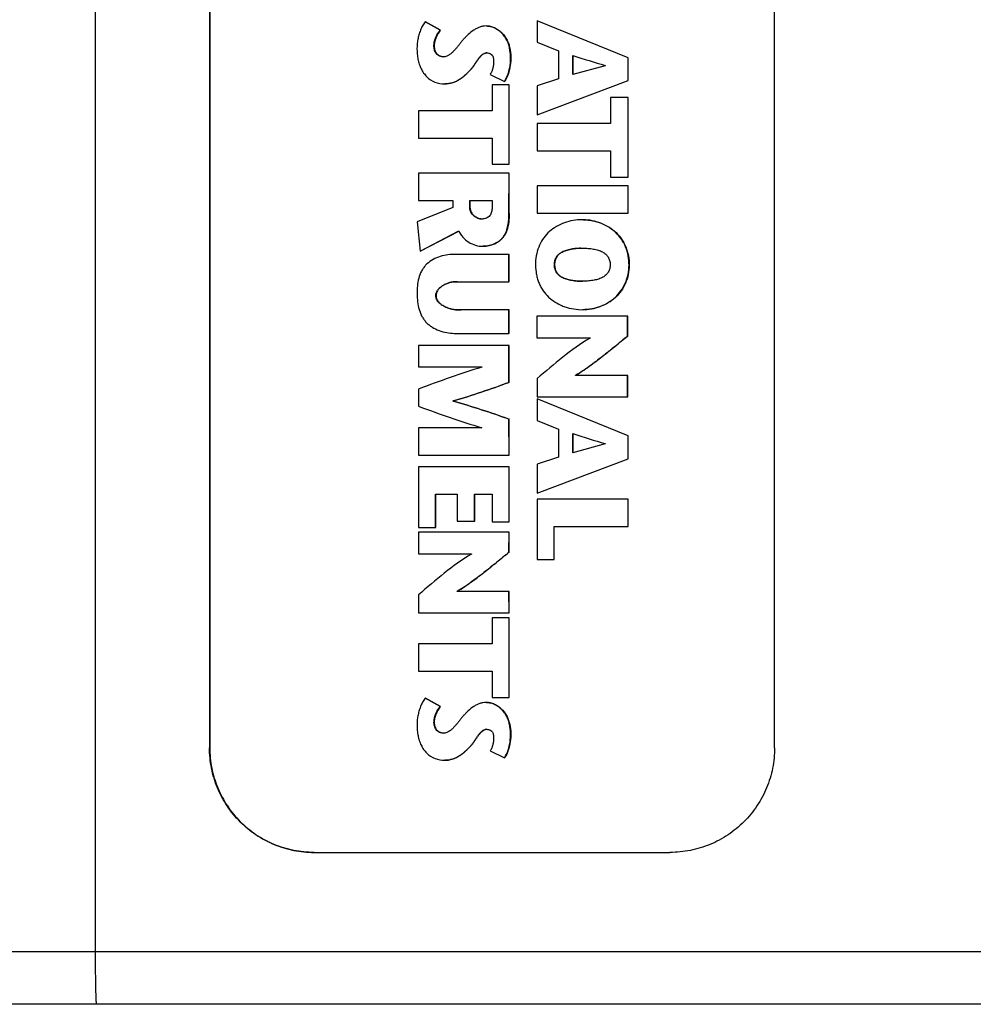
# Model space of a CAD drawing. Header units: inches. Extents: x 0 to 22, y 0 to 17.
# Tile 47 of 51: x 16.607 to 17.324, y 11.253 to 11.994. Entities that reach past the tile are written whole.
import ezdxf

# ---------------------------------------------------------------- set-up
doc = ezdxf.new("R2010")
doc.units = ezdxf.units.IN
doc.header["$LTSCALE"] = 1.21
doc.header["$MEASUREMENT"] = 0
doc.layers.get('0').update_dxf_attribs({"linetype": 'CONTINUOUS'})
doc.layers.add('DIMENSIONS', color=7, linetype='CONTINUOUS')
doc.styles.get("Standard").update_dxf_attribs({"font": 'txt', "width": 0.8})
doc.dimstyles.new('DIMSTYLE_1', dxfattribs={"dimtxt": 0.125, "dimasz": 0.18, "dimexe": 0.125, "dimexo": 0.0625, "dimgap": 0.0625, "dimtad": 0, "dimtih": 1, "dimtoh": 1, "dimdec": 3, "dimdsep": 46, "dimtxsty": 'STANDARD', "dimblk": '_FILLED', "dimblk1": '_FILLED', "dimblk2": '_FILLED', "dimcen": 0.09, "dimadec": 3, "dimazin": 2, "dimtp": 0.001, "dimtm": 0.001, "dimtfac": 1, "dimtdec": 3, "dimtofl": 0, "dimtmove": 0, "dimatfit": 3, "dimldrblk": '_FILLED', "dimfxl": 1, "dimtolj": 1, "dimarcsym": 0})
doc.dimstyles.new('DIMSTYLE_2', dxfattribs={"dimtxt": 0.125, "dimasz": 0.18, "dimexe": 0.125, "dimexo": 0.0625, "dimgap": 0.0625, "dimtad": 0, "dimtih": 1, "dimtoh": 1, "dimdsep": 46, "dimtxsty": 'STANDARD', "dimblk": '_FILLED', "dimblk1": '_FILLED', "dimblk2": '_FILLED', "dimcen": 0.09, "dimazin": 2, "dimtfac": 1, "dimtofl": 0, "dimtmove": 0, "dimatfit": 3, "dimldrblk": '_FILLED', "dimfxl": 1, "dimtolj": 1, "dimarcsym": 0})

# ---------------------------------------------------------------- blocks, each defined once
blk = doc.blocks.new('_FILLED')
at = {"color": 0, "linetype": 'BYBLOCK'}
blk.add_solid([(0, 0), (-1, 0.1736), (-1, -0.1736)], dxfattribs=at)
blk = doc.blocks.new('*D0')
at = {"layer": 'DIMENSIONS', "color": 2, "linetype": 'CONTINUOUS'}
for p, q in [((10.12914, 12.57), (10.12914, 13.60235)), ((17.58516, 11.6871), (17.58516, 13.60235)), ((10.12914, 13.47735), (12.70715, 13.47735)), ((17.58516, 13.47735), (14.63215, 13.47735))]:
    blk.add_line(p, q, dxfattribs=at)
at = {"layer": 'DIMENSIONS', "color": 2, "linetype": 'CONTINUOUS', "xscale": 0.18, "yscale": 0.18, "zscale": 0.18, "rotation": 180}
blk.add_blockref('_FILLED', (10.12914, 13.47735), dxfattribs=at)
at = {"layer": 'DIMENSIONS', "color": 2, "linetype": 'CONTINUOUS', "xscale": 0.18, "yscale": 0.18, "zscale": 0.18}
blk.add_blockref('_FILLED', (17.58516, 13.47735), dxfattribs=at)
at = {"layer": 'DIMENSIONS', "color": 2, "linetype": 'CONTINUOUS', "insert": (13.66965, 13.53985), "char_height": 0.125, "width": 1.8, "attachment_point": 2, "line_spacing_factor": 0.9}
blk.add_mtext('(1000.00 [39.370])', dxfattribs=at)
blk = doc.blocks.new('*D4')
at = {"layer": 'DIMENSIONS', "color": 2, "linetype": 'CONTINUOUS'}
for p, q in [((6.58399, 11.79674), (6.58399, 9.3307)), ((17.58516, 11.5621), (17.58516, 9.3307)), ((6.58399, 9.4557), (11.12207, 9.4557)), ((17.58516, 9.4557), (13.04707, 9.4557))]:
    blk.add_line(p, q, dxfattribs=at)
at = {"layer": 'DIMENSIONS', "color": 2, "linetype": 'CONTINUOUS', "xscale": 0.18, "yscale": 0.18, "zscale": 0.18, "rotation": 180}
blk.add_blockref('_FILLED', (6.58399, 9.4557), dxfattribs=at)
at = {"layer": 'DIMENSIONS', "color": 2, "linetype": 'CONTINUOUS', "xscale": 0.18, "yscale": 0.18, "zscale": 0.18}
blk.add_blockref('_FILLED', (17.58516, 9.4557), dxfattribs=at)
at = {"layer": 'DIMENSIONS', "color": 2, "linetype": 'CONTINUOUS', "insert": (12.08457, 9.5182), "char_height": 0.125, "width": 1.8, "attachment_point": 2, "line_spacing_factor": 0.9}
blk.add_mtext('(1090.06 [42.916])', dxfattribs=at)
blk = doc.blocks.new('*D10')
at = {"layer": 'DIMENSIONS', "color": 2, "linetype": 'CONTINUOUS'}
for p, q in [((17.58516, 11.5621), (17.58516, 10.0807)), ((15.90467, 11.28513), (15.90467, 10.0807)), ((15.90467, 10.2057), (15.54467, 10.2057)), ((17.58516, 10.2057), (17.94516, 10.2057))]:
    blk.add_line(p, q, dxfattribs=at)
at = {"layer": 'DIMENSIONS', "color": 2, "linetype": 'CONTINUOUS', "xscale": 0.18, "yscale": 0.18, "zscale": 0.18}
blk.add_blockref('_FILLED', (15.90467, 10.2057), dxfattribs=at)
at = {"layer": 'DIMENSIONS', "color": 2, "linetype": 'CONTINUOUS', "xscale": 0.18, "yscale": 0.18, "zscale": 0.18, "rotation": 180}
blk.add_blockref('_FILLED', (17.58516, 10.2057), dxfattribs=at)
at = {"layer": 'DIMENSIONS', "color": 2, "linetype": 'CONTINUOUS', "insert": (16.74491, 10.2682), "char_height": 0.125, "width": 1.325, "attachment_point": 2, "line_spacing_factor": 0.9}
blk.add_mtext('42.68{\\ftxt.shx;\\W1.000000;\\H0.125000; }[1.681]', dxfattribs=at)

msp = doc.modelspace()

# ---------------------------------------------------------------- linework, layer by layer
at = {"color": 7, "linetype": 'CONTINUOUS'}
for p, q in [((16.66372, 11.29231), (16.66372, 12.42617)), ((16.74949, 12.27263), (16.74949, 11.44586)), ((16.74971, 12.27263), (16.74971, 11.44586)), ((17.17479, 11.44586), (17.17479, 12.27263)), ((16.9962, 11.99285), (16.99603, 11.99285)), ((17.06448, 11.96504), (16.99603, 11.99285)), ((16.99603, 11.99285), (16.99603, 11.97674)), ((17.06465, 11.96504), (16.9962, 11.99285)), ((16.91205, 11.99206), (16.91188, 11.99206)), ((16.92318, 11.98584), (16.91188, 11.99206)), ((16.92335, 11.98584), (16.91205, 11.99206)), ((16.92335, 11.98584), (16.92318, 11.98584)), ((16.99603, 11.97674), (17.01225, 11.97023)), ((17.01225, 11.97023), (17.01225, 11.94913)), ((17.02303, 11.95239), (17.02303, 11.96668)), ((17.02321, 11.95244), (17.02321, 11.96663)), ((17.06465, 11.96504), (17.06448, 11.96504)), ((17.06448, 11.94791), (17.06448, 11.96504)), ((17.06465, 11.94791), (17.06465, 11.96504)), ((16.94629, 11.95619), (16.94612, 11.95619)), ((17.04736, 11.95901), (17.02303, 11.95239)), ((17.04736, 11.9592), (17.04736, 11.95901)), ((16.9608, 11.95249), (16.97155, 11.94721)), ((17.01225, 11.94913), (16.99603, 11.94379)), ((16.97511, 11.94469), (16.96218, 11.94469)), ((16.96218, 11.94469), (16.96218, 11.92505)), ((16.97172, 11.94721), (16.97155, 11.94721)), ((16.97493, 11.88485), (16.97493, 11.94469)), ((16.97511, 11.88485), (16.97511, 11.94469)), ((16.99603, 11.92194), (17.06448, 11.94791)), ((16.99603, 11.94379), (16.99603, 11.92194)), ((16.9962, 11.92194), (17.06465, 11.94791)), ((17.06465, 11.94791), (17.06448, 11.94791)), ((17.06465, 11.93507), (17.05137, 11.93507)), ((17.05137, 11.93507), (17.05137, 11.9154)), ((17.06448, 11.87523), (17.06448, 11.93507)), ((17.06465, 11.87523), (17.06465, 11.93507)), ((16.96218, 11.92505), (16.90684, 11.92505)), ((16.90684, 11.92505), (16.90684, 11.90452)), ((16.9962, 11.92194), (16.99603, 11.92194)), ((17.05137, 11.9154), (16.99603, 11.9154)), ((16.99603, 11.9154), (16.99603, 11.89489)), ((16.90684, 11.90452), (16.96218, 11.90452)), ((16.96218, 11.90452), (16.96218, 11.88485)), ((16.99603, 11.89489), (17.05137, 11.89489)), ((17.05137, 11.89489), (17.05137, 11.87523)), ((16.96218, 11.88485), (16.97511, 11.88485)), ((16.97511, 11.87824), (16.90684, 11.87822)), ((16.90684, 11.87822), (16.90684, 11.85767)), ((16.9749, 11.84786), (16.97493, 11.87824)), ((16.97507, 11.84786), (16.97511, 11.87824)), ((17.05137, 11.87523), (17.06465, 11.87523)), ((17.06465, 11.86861), (16.99603, 11.86861)), ((16.99603, 11.86861), (16.99603, 11.8481)), ((17.06448, 11.8481), (17.06448, 11.86861)), ((17.06465, 11.8481), (17.06465, 11.86861)), ((16.93258, 11.85231), (16.90574, 11.84152)), ((16.90684, 11.85767), (16.93258, 11.85767)), ((16.93258, 11.85767), (16.93258, 11.85231)), ((16.94545, 11.85767), (16.96218, 11.85767)), ((16.94545, 11.85184), (16.94545, 11.85767)), ((16.94563, 11.85184), (16.94563, 11.85767)), ((16.96218, 11.85767), (16.96218, 11.85223)), ((16.94563, 11.85184), (16.94545, 11.85184)), ((16.97507, 11.84786), (16.9749, 11.84786)), ((16.99603, 11.8481), (17.06465, 11.8481)), ((16.90574, 11.84152), (16.90794, 11.81956)), ((17.03083, 11.84314), (17.02998, 11.84315)), ((16.90794, 11.81956), (16.93707, 11.83464)), ((16.90811, 11.81956), (16.93711, 11.83456)), ((16.90811, 11.81956), (16.90794, 11.81956)), ((16.9749, 11.81708), (16.93329, 11.81704)), ((16.97507, 11.81708), (16.9749, 11.81708)), ((16.9749, 11.79652), (16.9749, 11.81708)), ((16.97507, 11.79652), (16.97507, 11.81708)), ((17.02869, 11.82171), (17.0303, 11.82173)), ((16.93604, 11.79652), (16.93931, 11.79649)), ((16.93931, 11.79649), (16.9749, 11.79652)), ((16.97507, 11.79652), (16.9749, 11.79652)), ((17.03083, 11.79684), (17.03029, 11.79684)), ((16.92, 11.78601), (16.91983, 11.78601)), ((16.93959, 11.7753), (16.93896, 11.7753)), ((16.9749, 11.77534), (16.93959, 11.7753)), ((16.97507, 11.77534), (16.9749, 11.77534)), ((16.9749, 11.75763), (16.9749, 11.77534)), ((16.97507, 11.75763), (16.97507, 11.77534)), ((17.0272, 11.77555), (17.03019, 11.77543)), ((17.06426, 11.77046), (16.99595, 11.77046)), ((16.99595, 11.77046), (16.99595, 11.75432)), ((17.06409, 11.75558), (17.06409, 11.77046)), ((17.06426, 11.75558), (17.06426, 11.77046)), ((16.93376, 11.75765), (16.9749, 11.75763)), ((16.97507, 11.75763), (16.9749, 11.75763)), ((16.97507, 11.74851), (16.90688, 11.74851)), ((16.90688, 11.74851), (16.90688, 11.73237)), ((16.9749, 11.72072), (16.9749, 11.74851)), ((16.97507, 11.72072), (16.97507, 11.74851)), ((16.99595, 11.75432), (17.0359, 11.75432)), ((17.0359, 11.75432), (17.0359, 11.75412)), ((17.06426, 11.75558), (17.06409, 11.75558)), ((16.90688, 11.73237), (16.95447, 11.73237)), ((16.95447, 11.73237), (16.95447, 11.73217)), ((17.02525, 11.72623), (17.02508, 11.72623)), ((17.02508, 11.72603), (17.02508, 11.72623)), ((17.02525, 11.72603), (17.02525, 11.72623)), ((16.97507, 11.72072), (16.9749, 11.72072)), ((16.99603, 11.72363), (16.99603, 11.70989)), ((17.02525, 11.72603), (17.02508, 11.72603)), ((17.06409, 11.72603), (17.02525, 11.72603)), ((17.06426, 11.72603), (17.06409, 11.72603)), ((17.06409, 11.70989), (17.06409, 11.72603)), ((17.06426, 11.70989), (17.06426, 11.72603)), ((16.90688, 11.71576), (16.90684, 11.7028)), ((16.93315, 11.70678), (16.93298, 11.70678)), ((16.93298, 11.70658), (16.93298, 11.70678)), ((16.93315, 11.70658), (16.93298, 11.70658)), ((16.93315, 11.70658), (16.93315, 11.70678)), ((16.99603, 11.70989), (17.06426, 11.70989)), ((16.9962, 11.70828), (16.99603, 11.70828)), ((17.06448, 11.68047), (16.99603, 11.70828)), ((16.99603, 11.70828), (16.99603, 11.69217)), ((17.06465, 11.68047), (16.9962, 11.70828)), ((16.97507, 11.69316), (16.9749, 11.69316)), ((16.97493, 11.66591), (16.9749, 11.69316)), ((16.97511, 11.66591), (16.97507, 11.69316)), ((16.99603, 11.69217), (17.01225, 11.68567)), ((16.95447, 11.68647), (16.90684, 11.68647)), ((16.90684, 11.68647), (16.90684, 11.66591)), ((16.95447, 11.68666), (16.95447, 11.68647)), ((17.01225, 11.68567), (17.01225, 11.66456)), ((17.02303, 11.66784), (17.02303, 11.68217)), ((17.02321, 11.66789), (17.02321, 11.68212)), ((17.04736, 11.6745), (17.02303, 11.66784)), ((17.04736, 11.67465), (17.04736, 11.6745)), ((17.06465, 11.68047), (17.06448, 11.68047)), ((17.06448, 11.66335), (17.06448, 11.68047)), ((17.06465, 11.66335), (17.06465, 11.68047)), ((16.90684, 11.66591), (16.97511, 11.66591)), ((17.01225, 11.66456), (16.99603, 11.65922)), ((16.99603, 11.63737), (17.06448, 11.66335)), ((16.9962, 11.63737), (17.06465, 11.66335)), ((17.06465, 11.66335), (17.06448, 11.66335)), ((16.97511, 11.65717), (16.90684, 11.65717)), ((16.90684, 11.65717), (16.90684, 11.61166)), ((16.97493, 11.61584), (16.97493, 11.65717)), ((16.97511, 11.61584), (16.97511, 11.65717)), ((16.99603, 11.65922), (16.99603, 11.63737)), ((16.9962, 11.63737), (16.99603, 11.63737)), ((16.91959, 11.63666), (16.93581, 11.63666)), ((16.91959, 11.61166), (16.91959, 11.63666)), ((16.91977, 11.61166), (16.91977, 11.63666)), ((16.93581, 11.63666), (16.93581, 11.61635)), ((16.94892, 11.63666), (16.96218, 11.63666)), ((16.94892, 11.61635), (16.94892, 11.63666)), ((16.94909, 11.61635), (16.94909, 11.63666)), ((16.96218, 11.63666), (16.96218, 11.61584)), ((17.06465, 11.63284), (16.99603, 11.63284)), ((16.99603, 11.63284), (16.99603, 11.58741)), ((17.06448, 11.61233), (17.06448, 11.63284)), ((17.06465, 11.61233), (17.06465, 11.63284)), ((16.93581, 11.61635), (16.94909, 11.61635)), ((16.96218, 11.61584), (16.97511, 11.61584)), ((16.90684, 11.61166), (16.91977, 11.61166)), ((16.97511, 11.60796), (16.90684, 11.60796)), ((16.90684, 11.60796), (16.90684, 11.59182)), ((16.9749, 11.59304), (16.97493, 11.60796)), ((16.97507, 11.59304), (16.97511, 11.60796)), ((17.00879, 11.61233), (17.06465, 11.61233)), ((17.00879, 11.58741), (17.00879, 11.61233)), ((17.00896, 11.58741), (17.00896, 11.61233)), ((16.97507, 11.59304), (16.9749, 11.59304)), ((16.90684, 11.59182), (16.94671, 11.59182)), ((16.94671, 11.59182), (16.94671, 11.59162)), ((16.99603, 11.58741), (17.00896, 11.58741)), ((16.93606, 11.56367), (16.93589, 11.56367)), ((16.93589, 11.56347), (16.93589, 11.56367)), ((16.93606, 11.56347), (16.93589, 11.56347)), ((16.93606, 11.56347), (16.93606, 11.56367)), ((16.9749, 11.56347), (16.93606, 11.56347)), ((16.97507, 11.56347), (16.9749, 11.56347)), ((16.97493, 11.54733), (16.9749, 11.56347)), ((16.97511, 11.54733), (16.97507, 11.56347)), ((16.90684, 11.56103), (16.90684, 11.54733)), ((16.90684, 11.54733), (16.97511, 11.54733)), ((16.97511, 11.54363), (16.96218, 11.54363)), ((16.96218, 11.54363), (16.96218, 11.52399)), ((16.97493, 11.48379), (16.97493, 11.54363)), ((16.97511, 11.48379), (16.97511, 11.54363)), ((16.96218, 11.52399), (16.90684, 11.52399)), ((16.90684, 11.52399), (16.90684, 11.50345)), ((16.90684, 11.50345), (16.96218, 11.50345)), ((16.96218, 11.50345), (16.96218, 11.48379)), ((16.91209, 11.48322), (16.91192, 11.48322)), ((16.92321, 11.477), (16.91192, 11.48322)), ((16.92339, 11.477), (16.91209, 11.48322)), ((16.96218, 11.48379), (16.97511, 11.48379)), ((16.92339, 11.477), (16.92321, 11.477)), ((16.74949, 11.44586), (16.74971, 11.44586)), ((16.94629, 11.44733), (16.94612, 11.44733)), ((16.9608, 11.44363), (16.97151, 11.43836)), ((16.97168, 11.43836), (16.97151, 11.43836)), ((16.82821, 11.36712), (17.09606, 11.36712)), ((16.66372, 11.29231), (16.42224, 11.29231)), ((17.34673, 11.29231), (16.66372, 11.29231)), ((17.34622, 11.25294), (16.43741, 11.25294))]:
    msp.add_line(p, q, dxfattribs=at)
for points, knots in [([(16.91188, 11.99206), (16.91112, 11.99111), (16.90976, 11.98906), (16.90821, 11.98572), (16.90705, 11.98223), (16.90622, 11.97867), (16.90574, 11.97504), (16.9056, 11.97134), (16.90579, 11.96758), (16.90635, 11.96383), (16.9073, 11.96015), (16.90868, 11.95666), (16.91055, 11.95344), (16.91373, 11.94967), (16.91904, 11.94628), (16.924, 11.94527), (16.92647, 11.94527)], [0, 0, 0, 0, 0.061646, 0.123733, 0.185868, 0.247413, 0.308874, 0.371076, 0.434648, 0.498996, 0.563161, 0.626491, 0.688787, 0.750493, 0.874932, 1, 1, 1, 1]), ([(16.92559, 11.96562), (16.92454, 11.96562), (16.92294, 11.96605), (16.92115, 11.9672), (16.92001, 11.96834), (16.91919, 11.9697), (16.91868, 11.9712), (16.91843, 11.97277), (16.91838, 11.97489), (16.91878, 11.97751), (16.9202, 11.98148), (16.9219, 11.98417), (16.92318, 11.98584)], [0, 0, 0, 0, 0.124429, 0.18851, 0.251666, 0.313567, 0.375706, 0.438635, 0.501774, 0.626421, 0.751078, 1, 1, 1, 1]), ([(16.92335, 11.98584), (16.92272, 11.98501), (16.92152, 11.9833), (16.92004, 11.98054), (16.91897, 11.97757), (16.91856, 11.97497), (16.9186, 11.97287), (16.9189, 11.9708), (16.92032, 11.96739), (16.92354, 11.96568), (16.92559, 11.96562)], [0, 0, 0, 0, 0.124952, 0.250978, 0.376466, 0.501904, 0.565436, 0.62882, 0.753033, 1, 1, 1, 1]), ([(16.95777, 11.98887), (16.95695, 11.98887), (16.95529, 11.98871), (16.95286, 11.98805), (16.95054, 11.98704), (16.94754, 11.98528), (16.94479, 11.98306), (16.94227, 11.98058), (16.9405, 11.97865), (16.93885, 11.97668), (16.9373, 11.97472), (16.93575, 11.97277), (16.9341, 11.97086), (16.9323, 11.969), (16.93032, 11.9673), (16.92844, 11.9662), (16.92683, 11.9657), (16.926, 11.96562), (16.92559, 11.96562)], [0, 0, 0, 0, 0.060612, 0.121265, 0.182912, 0.245911, 0.375063, 0.440151, 0.504424, 0.566916, 0.627699, 0.687977, 0.749043, 0.81234, 0.877135, 0.939752, 0.969979, 1, 1, 1, 1]), ([(16.97155, 11.94721), (16.97267, 11.94901), (16.97448, 11.95292), (16.97592, 11.95924), (16.97626, 11.96575), (16.97571, 11.97119), (16.97457, 11.97536), (16.97332, 11.97834), (16.97163, 11.98113), (16.96948, 11.98363), (16.96693, 11.98577), (16.96407, 11.98746), (16.96099, 11.98859), (16.95884, 11.98887), (16.95777, 11.98887)], [0, 0, 0, 0, 0.12245, 0.246526, 0.372369, 0.49801, 0.56015, 0.621965, 0.684109, 0.747546, 0.811863, 0.875814, 0.938539, 1, 1, 1, 1]), ([(16.95795, 11.98887), (16.95901, 11.98887), (16.96116, 11.98859), (16.96424, 11.98746), (16.9671, 11.98577), (16.96965, 11.98363), (16.9718, 11.98113), (16.97349, 11.97834), (16.97474, 11.97536), (16.97588, 11.97119), (16.97643, 11.96575), (16.97609, 11.95924), (16.97465, 11.95292), (16.97284, 11.94901), (16.97172, 11.94721)], [0, 0, 0, 0, 0.061461, 0.124186, 0.188137, 0.252454, 0.315891, 0.378035, 0.43985, 0.50199, 0.627631, 0.753474, 0.87755, 1, 1, 1, 1]), ([(16.94612, 11.95619), (16.94663, 11.95674), (16.94759, 11.95795), (16.94893, 11.9599), (16.95027, 11.96195), (16.95164, 11.96395), (16.95307, 11.96577), (16.95461, 11.96728), (16.95607, 11.96818), (16.95731, 11.96856), (16.95794, 11.96862), (16.95826, 11.96862)], [0, 0, 0, 0, 0.124612, 0.25867, 0.397004, 0.533971, 0.664342, 0.784402, 0.893939, 0.946674, 1, 1, 1, 1]), ([(16.95826, 11.96862), (16.95795, 11.96861), (16.95732, 11.96852), (16.95611, 11.96812), (16.95468, 11.9672), (16.95317, 11.96568), (16.95175, 11.96386), (16.9504, 11.96188), (16.94908, 11.95986), (16.94775, 11.95793), (16.94679, 11.95673), (16.94629, 11.95619)], [0, 0, 0, 0, 0.053, 0.105731, 0.215736, 0.336293, 0.466899, 0.603815, 0.741899, 0.875639, 1, 1, 1, 1]), ([(16.95826, 11.96862), (16.95864, 11.96862), (16.95943, 11.96853), (16.96058, 11.96814), (16.96147, 11.96761), (16.96207, 11.96706), (16.96281, 11.96611), (16.96321, 11.96469), (16.96334, 11.96305), (16.96335, 11.96178), (16.96329, 11.96052), (16.96312, 11.95888), (16.96273, 11.95689), (16.96195, 11.9546), (16.96122, 11.95317), (16.9608, 11.95249)], [0, 0, 0, 0, 0.05877, 0.121792, 0.185222, 0.216144, 0.24644, 0.369678, 0.43508, 0.500657, 0.565242, 0.628901, 0.753906, 0.877036, 1, 1, 1, 1]), ([(16.92647, 11.94527), (16.92841, 11.94527), (16.93133, 11.94573), (16.93494, 11.94711), (16.93749, 11.9485), (16.93985, 11.95018), (16.94279, 11.95269), (16.9448, 11.95478), (16.94612, 11.95619)], [0, 0, 0, 0, 0.250566, 0.375646, 0.50004, 0.624529, 0.74966, 1, 1, 1, 1]), ([(16.94629, 11.95619), (16.94498, 11.95478), (16.94296, 11.95269), (16.94002, 11.95018), (16.93766, 11.9485), (16.93512, 11.94711), (16.9315, 11.94573), (16.92858, 11.94527), (16.92664, 11.94527)], [0, 0, 0, 0, 0.25034, 0.375471, 0.49996, 0.624354, 0.749434, 1, 1, 1, 1]), ([(16.96218, 11.85223), (16.96218, 11.8517), (16.96213, 11.85062), (16.96185, 11.84904), (16.96132, 11.84752), (16.9602, 11.8457), (16.95794, 11.84407), (16.95575, 11.84363), (16.95465, 11.84363)], [0, 0, 0, 0, 0.124402, 0.250336, 0.374611, 0.496661, 0.742667, 1, 1, 1, 1]), ([(16.95465, 11.84363), (16.95408, 11.84363), (16.95294, 11.84375), (16.95074, 11.84445), (16.94874, 11.84571), (16.94715, 11.84736), (16.94622, 11.84876), (16.94561, 11.85026), (16.94545, 11.85132), (16.94545, 11.85184)], [0, 0, 0, 0, 0.125839, 0.254034, 0.512869, 0.640652, 0.764614, 0.884005, 1, 1, 1, 1]), ([(16.94563, 11.85184), (16.94563, 11.85133), (16.94577, 11.85028), (16.94637, 11.8488), (16.94728, 11.84742), (16.94884, 11.84577), (16.9508, 11.84451), (16.95296, 11.84379), (16.95409, 11.84364), (16.95464, 11.84363)], [0, 0, 0, 0, 0.115976, 0.235275, 0.359087, 0.486723, 0.74557, 0.873946, 1, 1, 1, 1]), ([(16.9554, 11.82312), (16.9569, 11.82312), (16.95993, 11.82347), (16.96422, 11.82494), (16.96743, 11.82693), (16.96958, 11.82894), (16.9714, 11.83122), (16.97307, 11.83454), (16.97424, 11.83887), (16.9748, 11.84336), (16.9749, 11.84637), (16.9749, 11.84786)], [0, 0, 0, 0, 0.126406, 0.253249, 0.377969, 0.439255, 0.499943, 0.621934, 0.74732, 0.874741, 1, 1, 1, 1]), ([(16.97507, 11.84786), (16.97507, 11.84637), (16.97497, 11.84336), (16.97441, 11.83887), (16.97324, 11.83454), (16.97157, 11.83122), (16.96975, 11.82894), (16.9676, 11.82693), (16.9644, 11.82494), (16.9601, 11.82347), (16.95707, 11.82312), (16.95557, 11.82312)], [0, 0, 0, 0, 0.125259, 0.25268, 0.378066, 0.500057, 0.560745, 0.622031, 0.746751, 0.873594, 1, 1, 1, 1]), ([(17.02998, 11.84315), (17.02769, 11.84315), (17.02314, 11.84273), (17.0166, 11.84096), (17.01058, 11.83816), (17.00529, 11.83441), (17.00091, 11.82972), (16.99764, 11.82407), (16.99557, 11.81762), (16.99465, 11.81068), (16.99499, 11.80476), (16.9959, 11.80018), (16.99688, 11.7969), (16.99815, 11.79383), (17.00021, 11.79008), (17.00347, 11.78592), (17.0083, 11.78181), (17.01298, 11.77919), (17.01706, 11.77758), (17.02144, 11.77628), (17.02488, 11.77572), (17.0272, 11.77555)], [0, 0, 0, 0, 0.064469, 0.128104, 0.19042, 0.250952, 0.309934, 0.369885, 0.433512, 0.499847, 0.566579, 0.599457, 0.631622, 0.662828, 0.693115, 0.752087, 0.810824, 0.871057, 0.902272, 0.934342, 1, 1, 1, 1]), ([(17.03019, 11.77543), (17.03472, 11.77543), (17.04372, 11.77705), (17.05352, 11.78287), (17.05938, 11.7895), (17.06265, 11.79538), (17.06471, 11.80196), (17.06549, 11.80896), (17.06483, 11.81598), (17.06289, 11.82261), (17.05974, 11.82857), (17.05544, 11.83363), (17.05015, 11.83767), (17.04212, 11.84166), (17.03533, 11.84304), (17.03083, 11.84314)], [0, 0, 0, 0, 0.126115, 0.248625, 0.309064, 0.370503, 0.434374, 0.499733, 0.565147, 0.629217, 0.690823, 0.751295, 0.812437, 0.874655, 1, 1, 1, 1]), ([(17.031, 11.84314), (17.0355, 11.84304), (17.04229, 11.84166), (17.05032, 11.83767), (17.05562, 11.83363), (17.05991, 11.82857), (17.06306, 11.82261), (17.06501, 11.81598), (17.06567, 11.80896), (17.06488, 11.80196), (17.06282, 11.79538), (17.05955, 11.7895), (17.0537, 11.78287), (17.0439, 11.77705), (17.03489, 11.77543), (17.03036, 11.77543)], [0, 0, 0, 0, 0.125345, 0.187563, 0.248705, 0.309177, 0.370783, 0.434853, 0.500267, 0.565626, 0.629497, 0.690936, 0.751375, 0.873885, 1, 1, 1, 1]), ([(16.93707, 11.83464), (16.9379, 11.83294), (16.94005, 11.82977), (16.94441, 11.82603), (16.94967, 11.82366), (16.95349, 11.82312), (16.9554, 11.82312)], [0, 0, 0, 0, 0.248651, 0.498729, 0.748508, 1, 1, 1, 1]), ([(16.93329, 11.81704), (16.93136, 11.81704), (16.92746, 11.81668), (16.92178, 11.81516), (16.91651, 11.81266), (16.91273, 11.80967), (16.91038, 11.80677), (16.90846, 11.80356), (16.90679, 11.79905), (16.9058, 11.79328), (16.90558, 11.78731), (16.90595, 11.78136), (16.90708, 11.77563), (16.90884, 11.77117), (16.91082, 11.768), (16.91261, 11.76585), (16.91471, 11.76395), (16.91786, 11.76172), (16.92228, 11.75958), (16.92794, 11.75802), (16.93184, 11.75765), (16.93376, 11.75765)], [0, 0, 0, 0, 0.062527, 0.126508, 0.189669, 0.250692, 0.280605, 0.310546, 0.371625, 0.435035, 0.500015, 0.564838, 0.627962, 0.688899, 0.718886, 0.748936, 0.779409, 0.810415, 0.873702, 0.937585, 1, 1, 1, 1]), ([(17.03029, 11.79684), (17.02889, 11.79684), (17.02614, 11.79695), (17.02215, 11.79744), (17.01849, 11.79827), (17.0153, 11.79944), (17.01305, 11.80079), (17.01165, 11.80211), (17.01048, 11.80359), (17.00945, 11.8058), (17.00893, 11.80871), (17.00913, 11.81121), (17.00966, 11.8131), (17.01023, 11.81443), (17.01097, 11.81564), (17.01219, 11.81709), (17.01422, 11.8186), (17.01722, 11.8199), (17.02071, 11.82086), (17.0246, 11.82148), (17.0273, 11.82167), (17.02869, 11.82171)], [0, 0, 0, 0, 0.078418, 0.15409, 0.224626, 0.288018, 0.343712, 0.369804, 0.395655, 0.448944, 0.50423, 0.559825, 0.587287, 0.614196, 0.640403, 0.666246, 0.71983, 0.780187, 0.848255, 0.92229, 1, 1, 1, 1]), ([(17.02869, 11.82171), (17.02731, 11.82166), (17.02463, 11.82147), (17.02077, 11.82084), (17.0173, 11.81987), (17.01434, 11.81856), (17.01233, 11.81705), (17.01112, 11.81561), (17.01039, 11.81441), (17.00983, 11.81308), (17.0093, 11.8112), (17.0091, 11.80871), (17.00962, 11.80581), (17.01064, 11.80361), (17.01179, 11.80213), (17.01319, 11.80081), (17.01541, 11.79947), (17.01858, 11.79829), (17.02221, 11.79746), (17.02616, 11.79696), (17.0289, 11.79684), (17.03029, 11.79684)], [0, 0, 0, 0, 0.077719, 0.151691, 0.219655, 0.279908, 0.33348, 0.359357, 0.385614, 0.412571, 0.440074, 0.495747, 0.551111, 0.604493, 0.630383, 0.656491, 0.712143, 0.775439, 0.845895, 0.921536, 1, 1, 1, 1]), ([(17.0303, 11.82174), (17.03168, 11.82174), (17.0344, 11.82164), (17.03835, 11.82115), (17.04197, 11.82031), (17.04513, 11.8191), (17.04733, 11.81767), (17.04868, 11.81629), (17.0498, 11.81473), (17.05075, 11.81246), (17.05118, 11.80948), (17.05085, 11.80649), (17.04997, 11.80417), (17.04891, 11.80257), (17.04762, 11.80115), (17.04549, 11.79966), (17.0424, 11.7984), (17.03883, 11.79752), (17.03491, 11.79699), (17.03221, 11.79685), (17.03083, 11.79684)], [0, 0, 0, 0, 0.077029, 0.151576, 0.221184, 0.2839, 0.339334, 0.365503, 0.391574, 0.445488, 0.501318, 0.557262, 0.611524, 0.637702, 0.663779, 0.718499, 0.780261, 0.8491, 0.923152, 1, 1, 1, 1]), ([(16.91983, 11.78601), (16.91983, 11.78642), (16.91991, 11.78725), (16.92039, 11.78884), (16.92152, 11.7907), (16.92344, 11.79257), (16.92576, 11.79412), (16.92831, 11.79531), (16.93093, 11.79611), (16.93352, 11.79648), (16.93521, 11.79652), (16.93604, 11.79652)], [0, 0, 0, 0, 0.058373, 0.11634, 0.235418, 0.362151, 0.495109, 0.629779, 0.760292, 0.882458, 1, 1, 1, 1]), ([(16.93604, 11.79652), (16.93521, 11.79652), (16.93354, 11.79647), (16.93097, 11.79608), (16.92837, 11.79526), (16.92585, 11.79407), (16.92356, 11.79253), (16.92166, 11.79066), (16.92055, 11.78882), (16.92008, 11.78723), (16.92, 11.78642), (16.92, 11.78601)], [0, 0, 0, 0, 0.117628, 0.240142, 0.370923, 0.505557, 0.638308, 0.764804, 0.883728, 0.941656, 1, 1, 1, 1]), ([(16.93896, 11.7753), (16.93707, 11.7753), (16.93416, 11.77533), (16.93026, 11.77615), (16.92728, 11.77726), (16.92446, 11.7788), (16.92204, 11.78076), (16.92056, 11.7828), (16.91994, 11.78461), (16.91983, 11.78554), (16.91983, 11.78601)], [0, 0, 0, 0, 0.236627, 0.362129, 0.496586, 0.632485, 0.762497, 0.883165, 0.941334, 1, 1, 1, 1]), ([(16.92, 11.78601), (16.92, 11.78555), (16.92011, 11.78462), (16.92073, 11.78282), (16.92218, 11.78079), (16.92457, 11.77884), (16.92736, 11.7773), (16.93032, 11.77619), (16.93419, 11.77535), (16.93708, 11.77531), (16.93896, 11.7753)], [0, 0, 0, 0, 0.05865, 0.116791, 0.237319, 0.367125, 0.502907, 0.637509, 0.763368, 1, 1, 1, 1]), ([(17.02512, 11.72625), (17.02692, 11.7272), (17.02952, 11.72881), (17.03287, 11.73112), (17.03619, 11.73348), (17.04028, 11.73651), (17.04511, 11.74023), (17.04989, 11.74402), (17.05622, 11.74914), (17.06093, 11.75301), (17.06409, 11.75558)], [0, 0, 0, 0, 0.124928, 0.187517, 0.250096, 0.375151, 0.500136, 0.625099, 0.750063, 1, 1, 1, 1]), ([(17.06426, 11.75558), (17.0611, 11.75301), (17.05638, 11.74913), (17.05005, 11.74401), (17.04527, 11.74022), (17.04043, 11.73649), (17.03633, 11.73346), (17.03301, 11.7311), (17.02966, 11.72878), (17.02705, 11.72718), (17.02525, 11.72623)], [0, 0, 0, 0, 0.249938, 0.374901, 0.499864, 0.62485, 0.749906, 0.812485, 0.875073, 1, 1, 1, 1]), ([(16.93593, 11.56369), (16.93773, 11.56464), (16.94033, 11.56625), (16.94368, 11.56856), (16.947, 11.57093), (16.95109, 11.57396), (16.95592, 11.57768), (16.9607, 11.58148), (16.96703, 11.5866), (16.97174, 11.59047), (16.9749, 11.59304)], [0, 0, 0, 0, 0.124929, 0.187516, 0.250095, 0.37515, 0.500135, 0.625099, 0.750062, 1, 1, 1, 1]), ([(16.97507, 11.59304), (16.97191, 11.59047), (16.96719, 11.58659), (16.96086, 11.58146), (16.95608, 11.57767), (16.95124, 11.57394), (16.94714, 11.57091), (16.94382, 11.56854), (16.94047, 11.56623), (16.93786, 11.56462), (16.93606, 11.56367)], [0, 0, 0, 0, 0.249938, 0.374902, 0.499865, 0.624851, 0.749907, 0.812486, 0.875073, 1, 1, 1, 1]), ([(16.91192, 11.48322), (16.91116, 11.48227), (16.9098, 11.48022), (16.90824, 11.47689), (16.90708, 11.4734), (16.90625, 11.46983), (16.90577, 11.4662), (16.90562, 11.4625), (16.90582, 11.45875), (16.90637, 11.45499), (16.90731, 11.45131), (16.9087, 11.44782), (16.91056, 11.4446), (16.91374, 11.44083), (16.91905, 11.43745), (16.92401, 11.43643), (16.92648, 11.43643)], [0, 0, 0, 0, 0.061646, 0.123733, 0.185869, 0.247414, 0.308876, 0.371078, 0.434651, 0.498999, 0.563164, 0.626491, 0.688786, 0.750491, 0.874934, 1, 1, 1, 1]), ([(16.92562, 11.45679), (16.92457, 11.45679), (16.92297, 11.45723), (16.92118, 11.45838), (16.92004, 11.45951), (16.91923, 11.46088), (16.91872, 11.46238), (16.91847, 11.46395), (16.91842, 11.46606), (16.91882, 11.46868), (16.92024, 11.47265), (16.92194, 11.47533), (16.92321, 11.477)], [0, 0, 0, 0, 0.124412, 0.188499, 0.251663, 0.313569, 0.375707, 0.438631, 0.501766, 0.626411, 0.751072, 1, 1, 1, 1]), ([(16.92339, 11.477), (16.92276, 11.47617), (16.92156, 11.47446), (16.92008, 11.4717), (16.91901, 11.46875), (16.9186, 11.46615), (16.91864, 11.46405), (16.91894, 11.46198), (16.92036, 11.45857), (16.92357, 11.45686), (16.92562, 11.4568)], [0, 0, 0, 0, 0.124954, 0.250985, 0.376477, 0.501912, 0.56544, 0.62882, 0.753036, 1, 1, 1, 1]), ([(16.95777, 11.48001), (16.95695, 11.48001), (16.95529, 11.47985), (16.95287, 11.4792), (16.95054, 11.47819), (16.94755, 11.47643), (16.9448, 11.47421), (16.94228, 11.47174), (16.94051, 11.46981), (16.93887, 11.46785), (16.93732, 11.46588), (16.93577, 11.46394), (16.93412, 11.46203), (16.93232, 11.46018), (16.93034, 11.45848), (16.92846, 11.45738), (16.92685, 11.45688), (16.92603, 11.45679), (16.92562, 11.45679)], [0, 0, 0, 0, 0.060616, 0.121273, 0.182923, 0.245924, 0.375068, 0.44015, 0.504416, 0.566902, 0.627681, 0.687959, 0.749028, 0.81233, 0.877134, 0.939758, 0.969983, 1, 1, 1, 1]), ([(16.97151, 11.43836), (16.97263, 11.44015), (16.97445, 11.44406), (16.97589, 11.45038), (16.97624, 11.45689), (16.97569, 11.46232), (16.97455, 11.46649), (16.97331, 11.46947), (16.97162, 11.47226), (16.96947, 11.47476), (16.96692, 11.47691), (16.96407, 11.4786), (16.96099, 11.47973), (16.95884, 11.48001), (16.95777, 11.48001)], [0, 0, 0, 0, 0.12244, 0.24652, 0.372375, 0.498008, 0.560141, 0.621951, 0.684097, 0.747543, 0.811869, 0.875824, 0.938545, 1, 1, 1, 1]), ([(16.95795, 11.48001), (16.95901, 11.48001), (16.96116, 11.47973), (16.96424, 11.4786), (16.96709, 11.47691), (16.96964, 11.47476), (16.97179, 11.47226), (16.97348, 11.46947), (16.97472, 11.46649), (16.97586, 11.46232), (16.97641, 11.45689), (16.97606, 11.45038), (16.97462, 11.44406), (16.9728, 11.44015), (16.97168, 11.43836)], [0, 0, 0, 0, 0.061455, 0.124176, 0.188131, 0.252457, 0.315903, 0.378049, 0.439859, 0.501992, 0.627625, 0.75348, 0.87756, 1, 1, 1, 1]), ([(16.94612, 11.44733), (16.94663, 11.44788), (16.94759, 11.44909), (16.94893, 11.45104), (16.95027, 11.45309), (16.95164, 11.45509), (16.95307, 11.45691), (16.95461, 11.45842), (16.95607, 11.45932), (16.95731, 11.4597), (16.95794, 11.45976), (16.95826, 11.45976)], [0, 0, 0, 0, 0.124613, 0.25866, 0.396978, 0.533929, 0.664289, 0.78435, 0.893902, 0.946654, 1, 1, 1, 1]), ([(16.95826, 11.45976), (16.95795, 11.45974), (16.95732, 11.45966), (16.95611, 11.45925), (16.95468, 11.45833), (16.95317, 11.45681), (16.95175, 11.455), (16.9504, 11.45302), (16.94908, 11.451), (16.94775, 11.44907), (16.94679, 11.44787), (16.94629, 11.44733)], [0, 0, 0, 0, 0.05302, 0.105766, 0.215787, 0.336343, 0.466939, 0.603839, 0.741907, 0.875638, 1, 1, 1, 1]), ([(16.95826, 11.45976), (16.95864, 11.45976), (16.95944, 11.45966), (16.96058, 11.45928), (16.96147, 11.45875), (16.96207, 11.4582), (16.96281, 11.45725), (16.96321, 11.45583), (16.96334, 11.45419), (16.96335, 11.45291), (16.96329, 11.45166), (16.96312, 11.45002), (16.96273, 11.44803), (16.96195, 11.44574), (16.96122, 11.44431), (16.9608, 11.44363)], [0, 0, 0, 0, 0.058786, 0.121815, 0.185237, 0.216152, 0.24644, 0.369669, 0.435078, 0.500665, 0.565261, 0.628926, 0.753933, 0.87705, 1, 1, 1, 1]), ([(16.82821, 11.36712), (16.82307, 11.36712), (16.81275, 11.36813), (16.7979, 11.37264), (16.7842, 11.37996), (16.77219, 11.38982), (16.76234, 11.40183), (16.75502, 11.41553), (16.75051, 11.43039), (16.74949, 11.44071), (16.74949, 11.44586)], [0, 0, 0, 0, 0.124985, 0.249973, 0.374965, 0.499962, 0.624965, 0.749973, 0.874986, 1, 1, 1, 1]), ([(16.74971, 11.44586), (16.74971, 11.44072), (16.75072, 11.43042), (16.75521, 11.41558), (16.76251, 11.4019), (16.77233, 11.3899), (16.7843, 11.38004), (16.79796, 11.3727), (16.81278, 11.36817), (16.82308, 11.36713), (16.82821, 11.36712)], [0, 0, 0, 0, 0.125014, 0.250027, 0.375035, 0.500038, 0.625035, 0.750027, 0.875014, 1, 1, 1, 1]), ([(16.92648, 11.43643), (16.92842, 11.43643), (16.93134, 11.43689), (16.93495, 11.43827), (16.93749, 11.43965), (16.93985, 11.44133), (16.94279, 11.44383), (16.9448, 11.44592), (16.94612, 11.44733)], [0, 0, 0, 0, 0.250566, 0.375644, 0.500036, 0.624526, 0.749659, 1, 1, 1, 1]), ([(16.94629, 11.44733), (16.94498, 11.44592), (16.94296, 11.44383), (16.94002, 11.44133), (16.93766, 11.43965), (16.93512, 11.43827), (16.93151, 11.43689), (16.92859, 11.43643), (16.92666, 11.43643)], [0, 0, 0, 0, 0.250341, 0.375474, 0.499964, 0.624356, 0.749434, 1, 1, 1, 1]), ([(17.17479, 11.44586), (17.17479, 11.44071), (17.17377, 11.43039), (17.16926, 11.41553), (17.16194, 11.40183), (17.15209, 11.38982), (17.14008, 11.37996), (17.12638, 11.37264), (17.11152, 11.36813), (17.10121, 11.36712), (17.09606, 11.36712)], [0, 0, 0, 0, 0.125014, 0.250027, 0.375035, 0.500038, 0.625035, 0.750027, 0.875015, 1, 1, 1, 1]), ([(16.66458, 11.25294), (16.66455, 11.25294), (16.66452, 11.25302), (16.66448, 11.25316), (16.66444, 11.2534), (16.6644, 11.25373), (16.66436, 11.25415), (16.66432, 11.25467), (16.66428, 11.25527), (16.66423, 11.25626), (16.66416, 11.2577), (16.66409, 11.25968), (16.66403, 11.26198), (16.66396, 11.26456), (16.66391, 11.26742), (16.66386, 11.27051), (16.66382, 11.27381), (16.66377, 11.27854), (16.66373, 11.28473), (16.66372, 11.28975), (16.66372, 11.29231)], [0, 0, 0, 0, 0.00161, 0.005371, 0.011466, 0.019915, 0.030708, 0.043826, 0.05924, 0.076915, 0.118874, 0.169307, 0.22773, 0.293585, 0.366237, 0.444989, 0.529083, 0.617708, 0.80511, 1, 1, 1, 1])]:
    msp.add_open_spline(points, degree=3, knots=knots, dxfattribs=at)
for points in [[(17.02303, 11.96668), (17.03113, 11.96415), (17.03917, 11.96141), (17.04736, 11.9592)], [(17.0359, 11.75412), (17.02141, 11.74576), (17.00894, 11.73428), (16.99603, 11.72363)], [(16.95447, 11.73217), (16.9384, 11.72734), (16.9226, 11.72162), (16.90688, 11.71576)], [(17.02508, 11.72623), (17.02509, 11.72624), (17.02511, 11.72624), (17.02512, 11.72625)], [(16.93298, 11.70678), (16.94713, 11.71085), (16.96103, 11.71575), (16.9749, 11.72072)], [(16.97507, 11.72072), (16.96121, 11.71575), (16.9473, 11.71085), (16.93315, 11.70678)], [(16.9749, 11.69316), (16.96102, 11.69793), (16.94713, 11.7027), (16.93298, 11.70658)], [(16.93315, 11.70658), (16.9473, 11.7027), (16.96119, 11.69793), (16.97507, 11.69316)], [(16.90684, 11.7028), (16.92258, 11.69704), (16.93839, 11.69141), (16.95447, 11.68666)], [(17.02303, 11.68217), (17.03113, 11.67963), (17.03917, 11.67688), (17.04736, 11.67465)], [(16.94671, 11.59162), (16.93221, 11.58323), (16.91974, 11.57172), (16.90684, 11.56103)], [(16.93589, 11.56367), (16.9359, 11.56368), (16.93592, 11.56369), (16.93593, 11.56369)]]:
    msp.add_open_spline(points, degree=3, dxfattribs=at)

# ---------------------------------------------------------------- dimensions: what is measured, and where the dimension line sits
at = {"layer": 'DIMENSIONS', "color": 2, "linetype": 'CONTINUOUS'}
dim = msp.add_linear_dim(base=(17.58516, 13.47735), p1=(10.12914, 12.5075), p2=(17.58516, 11.6246), text='(1000.00 [39.370])', dimstyle='DIMSTYLE_1', dxfattribs=at)
dim.commit()
dim.dimension.update_dxf_attribs({"geometry": '*D0', "text_midpoint": (13.66965, 13.47735), "dimtype": 160})
dim = msp.add_linear_dim(base=(6.58399, 9.4557), p1=(17.58516, 11.6246), p2=(6.58399, 11.85924), angle=180, text='(1090.06 [42.916])', dimstyle='DIMSTYLE_2', dxfattribs=at)
dim.commit()
dim.dimension.update_dxf_attribs({"geometry": '*D4', "text_midpoint": (12.08457, 9.4557), "dimtype": 160})
dim = msp.add_linear_dim(base=(15.90467, 10.2057), p1=(17.58516, 11.6246), p2=(15.90467, 11.34763), angle=180, dimstyle='DIMSTYLE_2', dxfattribs=at)
dim.commit()
dim.dimension.update_dxf_attribs({"geometry": '*D10', "text_midpoint": (16.74491, 10.2057), "dimtype": 160})

doc.saveas('drawing.dxf')
